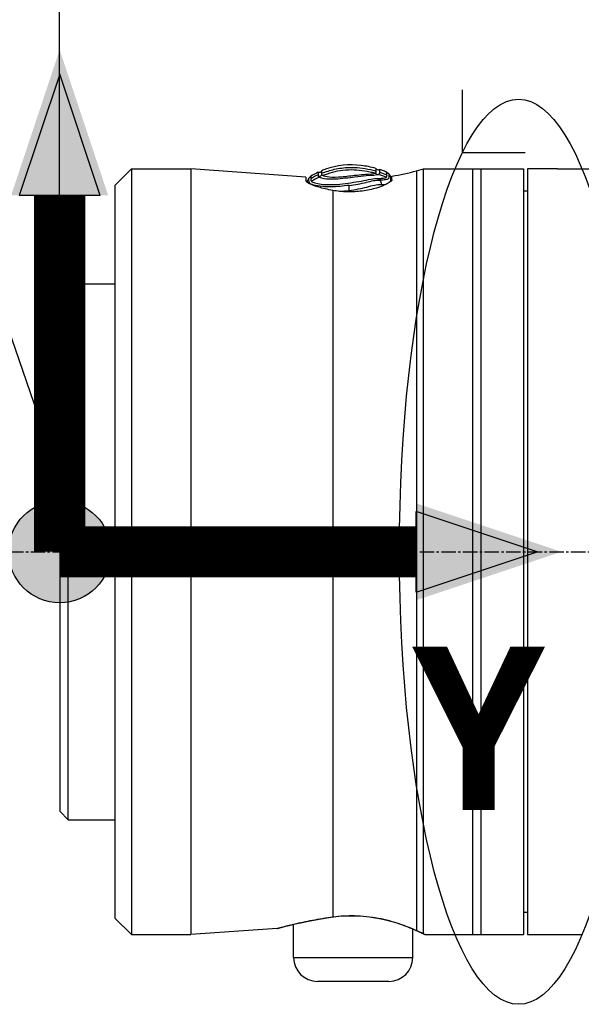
# Model space of a CAD drawing. Header units: millimetres. Extents: x 0 to 4378, y 0 to 2376.
# Tile 159 of 229: x 1446 to 1512, y 1703 to 1819. Entities that reach past the tile are written whole.
import ezdxf

# ---------------------------------------------------------------- set-up
doc = ezdxf.new("R2010")
doc.units = ezdxf.units.MM
doc.header["$LTSCALE"] = 0.2
doc.linetypes.add('CENTER2', pattern=[1.125, 0.75, -0.125, 0.125, -0.125])
for name, color, linetype in [('02_Center Line', 1, 'CENTER2'), ('07_Special Line2', 76, 'Continuous'), ('12_Before Rev.Num.', 5, 'Continuous'), ('13_After Rev.Num.', 6, 'Continuous')]:
    doc.layers.add(name, color=color, linetype=linetype)
doc.layers.add('14_Mark', color=7, linetype='Continuous', true_color=0xe03c31)
doc.styles.add('Rainbow-5.0 Style', font='malgunsl.ttf')
doc.dimstyles.new('Rainbow-5.0 Style', dxfattribs={"dimtxt": 4, "dimasz": 2.5, "dimexe": 1, "dimexo": 1, "dimgap": 1, "dimtad": 1, "dimdsep": 46, "dimtxsty": 'Rainbow-5.0 Style', "dimcen": 0, "dimclrd": 251, "dimclre": 251, "dimclrt": 7, "dimazin": 3, "dimtp": 0.1, "dimtm": 0.1, "dimtfac": 0.61, "dimtmove": 0, "dimatfit": 3, "dimfxl": 1, "dimlwd": -1, "dimlwe": -1, "dimarcsym": 1})

# ---------------------------------------------------------------- blocks, each defined once
blk = doc.blocks.new('A$Cba8e81c6')
for p, q in [((-265.05, 1140.06), (-263.11, 1142)), ((-263.11, 1142), (-263.11, 1052)), ((-263.11, 1142), (-256.13, 1142)), ((-256.13, 1142), (-256.13, 1052)), ((-242.6, 1141.05), (-256.13, 1142)), ((-229.6, 1141.78), (-228.79, 1142)), ((-229.6, 1141.78), (-229.6, 1052.47)), ((-228.79, 1052.1), (-228.79, 1142)), ((-228.79, 1142), (-217.05, 1142)), ((-223.05, 1142), (-223.05, 1052)), ((-222.05, 1142), (-222.05, 1052)), ((-217.05, 1142), (-217.05, 1052)), ((-216.55, 1142), (-216.55, 1052)), ((-213.55, 1142), (-216.55, 1142)), ((-213.05, 1142), (-202.13, 1142)), ((-265.05, 1140.06), (-265.05, 1053.94)), ((-242.6, 1141.05), (-242.6, 1140.62)), ((-232.63, 1140.81), (-232.63, 1140.56)), ((-232.5, 1140.73), (-232.5, 1141.16)), ((-239.46, 1139.48), (-239.46, 1054.07)), ((-216.55, 1139.39), (-217.05, 1139.4)), ((-271.55, 1127.5), (-270.55, 1128.5)), ((-270.55, 1065.5), (-270.55, 1128.5)), ((-270.55, 1128.5), (-265.05, 1128.5)), ((-271.55, 1127.5), (-271.55, 1066.5)), ((-271.55, 1066.5), (-270.55, 1065.5)), ((-270.55, 1065.5), (-265.05, 1065.5)), ((-216.55, 1054.61), (-217.05, 1054.6)), ((-265.05, 1053.94), (-263.11, 1052)), ((-244.05, 1053.21), (-244.05, 1053.21)), ((-245.98, 1052.71), (-256.13, 1052)), ((-244.05, 1049.3), (-244.05, 1053.19)), ((-230.05, 1052.67), (-230.05, 1052.67)), ((-230.05, 1049.3), (-230.05, 1052.65)), ((-263.11, 1052), (-256.13, 1052)), ((-228.6, 1052), (-217.05, 1052)), ((-216.55, 1052), (-213.55, 1052)), ((-213.05, 1052), (-210.24, 1052)), ((-244.05, 1049.3), (-230.05, 1049.3)), ((-232.85, 1046.5), (-241.25, 1046.5))]:
    blk.add_line(p, q)
for centre, radius, start, end in [((-241.06, 1141.96), 0.355, 255.413, 331.286), ((-237.36, 1170.76), 30, 279.3302, 285), ((-241.25, 1049.3), 2.8, 180, 270), ((-232.85, 1049.3), 2.8, 270, 0)]:
    blk.add_arc(centre, radius, start, end)
for centre, major_axis, ratio, start_param, end_param in [((-239.81, 1130.57), (-4.56, -11.08), 0.720783, 3.806084, 3.905991), ((-241.06, 1141.49), (-0.228, 0.283), 0.976663, 2.222442, 3.54912), ((-242.68, 1100.16), (1.52, 41.46), 0.006101, 6.130261, 6.161035), ((-239.26, 1142.25), (4.86, -0.68), 0.118536, 6.11033, 6.189694), ((-234.13, 1141.76), (0.123, 0.421), 0.70504, 2.378722, 3.696013), ((-234.08, 1142.3), (0.199, 0.356), 0.831402, 2.663698, 3.987093), ((-239.7, 1130.08), (4.32, 11.32), 0.717713, 0.634987, 0.736919), ((-239.53, 1055.05), (0.129, -0.992), 0.272992, 6.072165, 6.283186), ((-239.53, 1055.05), (0.129, -0.992), 0.272992, 0.000001, 0.000029), ((-229.34, 1053.43), (-0.408, -0.913), 0.834776, 6.093501, 6.09388), ((-229.34, 1053.43), (-0.408, -0.913), 0.834776, 0.000045, 0.186999)]:
    blk.add_ellipse(centre, major_axis=major_axis, ratio=ratio, start_param=start_param, end_param=end_param)
for points, knots in [([(-234.39, 1142.06), (-234.97, 1142.22), (-235.54, 1142.34), (-236.1, 1142.4), (-237.56, 1142.58), (-238.95, 1142.44), (-240.29, 1141.97), (-240.44, 1141.92), (-240.6, 1141.86), (-240.75, 1141.79)], [0.073579, 0.073579, 0.073579, 0.073579, 1.773456, 1.773456, 1.773456, 6.187837, 6.187837, 6.187837, 6.697304, 6.697304, 6.697304, 6.697304]), ([(-241.14, 1141.31), (-241.14, 1141.36), (-241.14, 1141.41), (-241.14, 1141.49), (-241.14, 1141.52), (-241.15, 1141.59), (-241.15, 1141.62), (-241.15, 1141.62)], [-0.5003967, -0.5003967, -0.5003967, -0.5003967, -0.3749442, -0.3749442, -0.2498089, -0.2498089, 0, 0, 0, 0]), ([(-234.08, 1141.36), (-234.26, 1141.24), (-234.83, 1141.23), (-235.52, 1141.18), (-235.92, 1141.15), (-236.39, 1141.1), (-236.88, 1141.03), (-237.23, 1140.99), (-237.58, 1140.94), (-237.94, 1140.9), (-238.79, 1140.79), (-239.6, 1140.74), (-240.19, 1140.81), (-240.61, 1140.86), (-240.9, 1140.94), (-241.04, 1141.03)], [6.83821, 6.83821, 6.83821, 6.83821, 9.362067, 9.362067, 9.362067, 10.842339, 10.842339, 10.842339, 11.887217, 11.887217, 11.887217, 14.411544, 14.411544, 14.411544, 16.204654, 16.204654, 16.204654, 16.204654]), ([(-240.74, 1141.49), (-240.26, 1141.69), (-239.76, 1141.84), (-239.27, 1141.96), (-238.7, 1142.08), (-238.12, 1142.16), (-237.53, 1142.17), (-236.71, 1142.2), (-235.88, 1142.11), (-235.02, 1141.92), (-234.81, 1141.87), (-234.59, 1141.82), (-234.38, 1141.75)], [1.942734, 1.942734, 1.942734, 1.942734, 3.510907, 3.510907, 3.510907, 5.294969, 5.294969, 5.294969, 7.771433, 7.771433, 7.771433, 8.384461, 8.384461, 8.384461, 8.384461]), ([(-240.74, 1141.32), (-240.74, 1141.35), (-240.74, 1141.38), (-240.74, 1141.44), (-240.74, 1141.46), (-240.74, 1141.49)], [0, 0, 0, 0, 0.0569111, 0.0569111, 0.1273668, 0.1273668, 0.1273668, 0.1273668]), ([(-240.63, 1141.21), (-240.66, 1141.23), (-240.68, 1141.24), (-240.7, 1141.26), (-240.72, 1141.27), (-240.73, 1141.29), (-240.73, 1141.3), (-240.73, 1141.31), (-240.74, 1141.31), (-240.74, 1141.32)], [16.1226828, 16.1226828, 16.1226828, 16.1226828, 16.4885012, 16.4885012, 16.4885012, 16.8511653, 16.8511653, 16.8511653, 16.9347143, 16.9347143, 16.9347143, 16.9347143]), ([(-234.49, 1141.48), (-234.69, 1141.54), (-234.89, 1141.59), (-235.1, 1141.63), (-235.92, 1141.81), (-236.75, 1141.9), (-237.58, 1141.87), (-237.6, 1141.87), (-237.61, 1141.87), (-237.62, 1141.87), (-238.47, 1141.83), (-239.31, 1141.68), (-240.11, 1141.4), (-240.29, 1141.35), (-240.46, 1141.28), (-240.63, 1141.21)], [-8.25646, -8.25646, -8.25646, -8.25646, -7.624618, -7.624618, -7.624618, -5.1247, -5.1247, -5.1247, -5.082989, -5.082989, -5.082989, -2.541442, -2.541442, -2.541442, -1.992945, -1.992945, -1.992945, -1.992945]), ([(-238.37, 1141.05), (-238.93, 1141), (-239.45, 1140.99), (-240.22, 1141.07), (-240.49, 1141.14), (-240.63, 1141.21)], [12.517617, 12.517617, 12.517617, 12.517617, 14.410588, 14.410588, 16.122673, 16.122673, 16.122673, 16.122673]), ([(-236.88, 1141.21), (-237.18, 1141.18), (-237.49, 1141.14), (-237.99, 1141.08), (-238.18, 1141.06), (-238.37, 1141.05)], [10.889931, 10.889931, 10.889931, 10.889931, 11.886462, 11.886462, 12.517617, 12.517617, 12.517617, 12.517617]), ([(-234.49, 1141.48), (-234.66, 1141.39), (-235.09, 1141.35), (-235.62, 1141.33), (-235.92, 1141.32), (-236.25, 1141.28), (-236.6, 1141.24), (-236.69, 1141.23), (-236.79, 1141.22), (-236.88, 1141.21)], [7.141582, 7.141582, 7.141582, 7.141582, 9.362054, 9.362054, 9.362054, 10.573628, 10.573628, 10.573628, 10.889931, 10.889931, 10.889931, 10.889931]), ([(-234.38, 1141.75), (-234.38, 1141.75), (-234.38, 1141.75), (-234.38, 1141.68), (-234.36, 1141.6), (-234.43, 1141.52)], [5.066455, 5.066455, 5.066455, 5.066455, 5.128657, 5.128657, 6.83821, 6.83821, 6.83821, 6.83821]), ([(-234.39, 1142.06), (-234.39, 1142.06), (-234.39, 1142.05), (-234.39, 1142.02), (-234.39, 1142), (-234.39, 1141.97), (-234.38, 1141.92), (-234.38, 1141.88), (-234.38, 1141.82), (-234.38, 1141.75)], [0, 0, 0, 0, 1.709554, 1.709554, 1.709554, 3.419104, 3.419104, 3.419104, 5.066451, 5.066451, 5.066451, 5.066451]), ([(-233.97, 1141.63), (-233.97, 1141.62), (-233.97, 1141.61), (-233.97, 1141.6), (-233.97, 1141.59), (-233.97, 1141.59), (-233.97, 1141.59), (-233.97, 1141.58), (-233.97, 1141.56), (-233.98, 1141.55), (-233.98, 1141.53), (-233.98, 1141.52), (-233.98, 1141.5), (-233.98, 1141.49), (-233.99, 1141.47), (-233.99, 1141.45), (-234, 1141.44), (-234.01, 1141.42), (-234.02, 1141.41), (-234.04, 1141.39), (-234.06, 1141.38), (-234.08, 1141.36)], [4.856578, 4.856578, 4.856578, 4.856578, 5.128657, 5.128657, 5.128657, 5.185049, 5.185049, 5.185049, 5.513346, 5.513346, 5.513346, 5.841966, 5.841966, 5.841966, 6.171736, 6.171736, 6.171736, 6.503514, 6.503514, 6.503514, 6.83821, 6.83821, 6.83821, 6.83821]), ([(-233.99, 1141.94), (-233.98, 1141.94), (-233.99, 1141.91), (-233.98, 1141.84), (-233.98, 1141.81), (-233.98, 1141.73), (-233.97, 1141.68), (-233.97, 1141.63)], [-0.4980541, -0.4980541, -0.4980541, -0.4980541, -0.2482966, -0.2482966, -0.1249533, -0.1249533, -0.0001115, -0.0001115, -0.0001115, -0.0001115]), ([(-233.09, 1141.62), (-233.19, 1141.66), (-233.29, 1141.7), (-233.39, 1141.73), (-233.53, 1141.78), (-233.66, 1141.83), (-233.8, 1141.88), (-233.86, 1141.9), (-233.92, 1141.92), (-233.99, 1141.94)], [-1.0896743, -1.0896743, -1.0896743, -1.0896743, -0.7634499, -0.7634499, -0.7634499, -0.3184296, -0.3184296, -0.3184296, -0.1133023, -0.1133023, -0.1133023, -0.1133023]), ([(-232.86, 1141.42), (-232.86, 1141.42), (-232.86, 1141.4), (-232.86, 1141.36), (-232.86, 1141.31), (-232.86, 1141.24), (-232.86, 1141.15), (-232.86, 1141.15), (-232.86, 1141.15), (-232.86, 1141.15), (-232.86, 1141.06), (-232.8, 1140.94), (-232.93, 1140.83), (-232.93, 1140.83), (-232.93, 1140.83), (-232.93, 1140.83), (-233, 1140.78), (-233.12, 1140.75), (-233.28, 1140.72), (-233.45, 1140.69), (-233.65, 1140.68), (-233.91, 1140.68)], [27.547428, 27.547428, 27.547428, 27.547428, 29.915632, 29.915632, 29.915632, 32.28311, 32.28311, 32.28311, 32.293424, 32.293424, 32.293424, 34.650769, 34.650769, 34.650769, 34.666423, 34.666423, 34.666423, 35.852922, 35.852922, 35.852922, 37.038768, 37.038768, 37.038768, 37.038768]), ([(-233.16, 1141.03), (-233.15, 1141.04), (-233.15, 1141.04), (-233.14, 1141.05), (-233.1, 1141.09), (-233.08, 1141.13), (-233.08, 1141.17), (-233.07, 1141.22), (-233.08, 1141.27), (-233.08, 1141.31)], [33.655801, 33.655801, 33.655801, 33.655801, 33.760716, 33.760716, 33.760716, 34.688162, 34.688162, 34.688162, 35.7207, 35.7207, 35.7207, 35.7207]), ([(-233.08, 1141.31), (-233.09, 1141.42), (-233.09, 1141.49), (-233.09, 1141.59), (-233.09, 1141.62), (-233.09, 1141.62)], [35.720723, 35.720723, 35.720723, 35.720723, 38.259702, 38.259702, 40.798705, 40.798705, 40.798705, 40.798705]), ([(-213.05, 1142), (-213.05, 1142), (-213.06, 1142), (-213.11, 1142), (-213.15, 1142), (-213.24, 1142), (-213.3, 1142), (-213.42, 1142), (-213.49, 1142), (-213.55, 1142)], [0.075338, 0.075338, 0.075338, 0.075338, 0.09417251, 0.09417251, 0.11300701, 0.11300701, 0.13184151, 0.13184151, 0.15067601, 0.15067601, 0.15067601, 0.15067601]), ([(-239.46, 1139.48), (-240.07, 1139.58), (-240.63, 1139.72), (-241.53, 1139.98), (-241.92, 1140.13), (-242.46, 1140.4), (-242.59, 1140.52), (-242.6, 1140.62), (-242.6, 1140.62), (-242.6, 1140.62)], [0.1977937, 0.1977937, 0.1977937, 0.1977937, 0.387441, 0.387441, 0.5821596, 0.5821596, 0.7768781, 0.7768781, 0.7818888, 0.7818888, 0.7818888, 0.7818888]), ([(-237.53, 1140.07), (-237.53, 1140.07), (-237.54, 1140.07), (-237.54, 1140.07), (-237.89, 1140.02), (-238.24, 1139.98), (-238.58, 1139.95), (-239.34, 1139.89), (-240.05, 1139.88), (-240.63, 1139.93), (-240.63, 1139.93), (-240.64, 1139.93), (-240.64, 1139.93), (-241.49, 1140.01), (-242.07, 1140.17), (-242.19, 1140.35), (-242.19, 1140.35), (-242.19, 1140.35), (-242.19, 1140.35), (-242.24, 1140.44), (-242.26, 1140.52), (-242.26, 1140.59), (-242.25, 1140.66), (-242.24, 1140.73), (-242.25, 1140.77), (-242.26, 1140.82), (-242.26, 1140.86), (-242.26, 1140.88), (-242.26, 1140.91), (-242.26, 1140.92), (-242.26, 1140.92)], [-13.766731, -13.766731, -13.766731, -13.766731, -13.746995, -13.746995, -13.746995, -12.677572, -12.677572, -12.677572, -10.325221, -10.325221, -10.325221, -10.30933, -10.30933, -10.30933, -6.88347, -6.88347, -6.88347, -6.871665, -6.871665, -6.871665, -5.161042, -5.161042, -5.161042, -3.441356, -3.441356, -3.441356, -1.714274, -1.714274, -1.714274, 0, 0, 0, 0]), ([(-242.05, 1141.15), (-242.05, 1141.15), (-242.05, 1141.14), (-242.05, 1141.11), (-242.05, 1141.09), (-242.05, 1141.05), (-242.04, 1141.01), (-242.04, 1140.96), (-242.04, 1140.9), (-242.04, 1140.84)], [13.589461, 13.589461, 13.589461, 13.589461, 15.291102, 15.291102, 15.291102, 16.992719, 16.992719, 16.992719, 18.712231, 18.712231, 18.712231, 18.712231]), ([(-241.96, 1140.54), (-241.82, 1140.41), (-241.4, 1140.29), (-240.21, 1140.14), (-239.44, 1140.13), (-238.19, 1140.26), (-237.76, 1140.33), (-236.91, 1140.44), (-236.5, 1140.49), (-235.71, 1140.64), (-235.34, 1140.75), (-234.65, 1140.87), (-234.34, 1140.89), (-234.07, 1140.88)], [20.788081, 20.788081, 20.788081, 20.788081, 23.444982, 23.444982, 26.101901, 26.101901, 27.43036, 27.43036, 28.758819, 28.758819, 30.087278, 30.087278, 31.415738, 31.415738, 31.415738, 31.415738]), ([(-241.04, 1141.03), (-241.07, 1141.05), (-241.09, 1141.06), (-241.1, 1141.08), (-241.12, 1141.1), (-241.13, 1141.11), (-241.13, 1141.13), (-241.14, 1141.13), (-241.14, 1141.13), (-241.14, 1141.14)], [16.2046565, 16.2046565, 16.2046565, 16.2046565, 16.5350251, 16.5350251, 16.5350251, 16.8635253, 16.8635253, 16.8635253, 16.9347143, 16.9347143, 16.9347143, 16.9347143]), ([(-232.5, 1140.73), (-232.5, 1140.67), (-232.54, 1140.61), (-232.72, 1140.45), (-232.88, 1140.34), (-233.4, 1140.08), (-233.82, 1139.9), (-234.82, 1139.6), (-235.39, 1139.48), (-236.57, 1139.33), (-237.15, 1139.29), (-238.33, 1139.32), (-238.91, 1139.38), (-239.46, 1139.48)], [-1.008807, -1.008807, -1.008807, -1.008807, -0.894314, -0.894314, -0.757357, -0.757357, -0.553933, -0.553933, -0.356896, -0.356896, -0.180196, -0.180196, -0.002003, -0.002003, -0.002003, -0.002003]), ([(-237.53, 1140.07), (-237.18, 1140.11), (-236.84, 1140.16), (-236.51, 1140.22), (-236.18, 1140.27), (-235.85, 1140.34), (-235.54, 1140.42), (-235.54, 1140.42), (-235.53, 1140.43), (-235.53, 1140.43), (-234.91, 1140.59), (-234.35, 1140.71), (-233.91, 1140.68)], [-41.323422, -41.323422, -41.323422, -41.323422, -40.272392, -40.272392, -40.272392, -39.2015, -39.2015, -39.2015, -39.181422, -39.181422, -39.181422, -37.039421, -37.039421, -37.039421, -37.039421]), ([(-237.52, 1139.48), (-236.81, 1139.57), (-236.1, 1139.7), (-235.46, 1139.87), (-234.82, 1140.04), (-234.24, 1140.21), (-233.77, 1140.19)], [-96.425052, -96.425052, -96.425052, -96.425052, -94.283051, -94.283051, -94.283051, -92.14105, -92.14105, -92.14105, -92.14105]), ([(-234.07, 1140.88), (-234.04, 1140.88), (-234.01, 1140.88), (-233.94, 1140.88), (-233.9, 1140.88), (-233.82, 1140.89), (-233.77, 1140.89), (-233.68, 1140.9), (-233.64, 1140.9), (-233.57, 1140.91), (-233.53, 1140.92), (-233.36, 1140.95), (-233.22, 1140.98), (-233.16, 1141.03)], [0, 0, 0, 0, 0.0146911, 0.0146911, 0.0270405, 0.0270405, 0.0580232, 0.0580232, 0.077436, 0.077436, 0.1037284, 0.1037284, 0.1923821, 0.1923821, 0.1923821, 0.1923821]), ([(-232.62, 1140.54), (-232.63, 1140.57), (-232.64, 1140.61), (-232.63, 1140.74), (-232.63, 1140.89), (-232.63, 1140.92), (-232.63, 1140.92)], [-88.15419, -88.15419, -88.15419, -88.15419, -87.395054, -87.395054, -85.022055, -82.649057, -82.649057, -82.649057, -82.649057]), ([(-238.68, 1139.37), (-238.65, 1139.37), (-238.27, 1139.39), (-237.88, 1139.43), (-237.52, 1139.48)], [-97.578245, -97.578245, -97.578245, -97.578245, -97.495612, -96.425052, -96.425052, -96.425052, -96.425052]), ([(-245.98, 1052.71), (-245.98, 1052.71), (-245.34, 1052.9), (-243.02, 1053.46), (-241.36, 1053.82), (-239.46, 1054.07)], [0.5004744, 0.5004744, 0.5004744, 0.5004744, 0.75, 0.75, 1, 1, 1, 1]), ([(-239.4, 1054.06), (-240.27, 1053.94), (-241.1, 1053.8), (-242.64, 1053.51), (-243.34, 1053.36), (-244.51, 1053.08), (-244.98, 1052.96), (-245.45, 1052.84), (-245.57, 1052.8), (-245.69, 1052.77), (-245.72, 1052.76), (-245.75, 1052.75), (-245.76, 1052.75), (-245.77, 1052.75), (-245.77, 1052.75), (-245.77, 1052.75), (-245.77, 1052.75), (-245.77, 1052.75)], [0, 0, 0, 0, 0.274315, 0.274315, 0.562905, 0.562905, 0.858069, 0.858069, 1.009002, 1.009002, 1.084664, 1.084664, 1.121817, 1.121817, 1.139947, 1.139947, 1.144153, 1.144153, 1.144153, 1.144153]), ([(-239.46, 1054.07), (-237.58, 1054.32), (-235.51, 1054.22), (-233.75, 1053.85), (-231.99, 1053.48), (-230.55, 1052.9), (-229.6, 1052.47)], [0, 0, 0, 0, 0.5, 0.5, 0.5, 1, 1, 1, 1]), ([(-229.75, 1052.52), (-230.23, 1052.73), (-230.86, 1052.99), (-232.33, 1053.49), (-233.19, 1053.73), (-235, 1054.07), (-235.96, 1054.17), (-237.75, 1054.2), (-238.6, 1054.16), (-239.4, 1054.06)], [0, 0, 0, 0, 0.299558, 0.299558, 0.604678, 0.604678, 0.889502, 0.889502, 1.141224, 1.141224, 1.141224, 1.141224]), ([(-244.05, 1053.19), (-244.59, 1053.06), (-245.01, 1052.95), (-245.46, 1052.83), (-245.58, 1052.8), (-245.7, 1052.77), (-245.73, 1052.76), (-245.75, 1052.75), (-245.76, 1052.75), (-245.77, 1052.75), (-245.77, 1052.75), (-245.77, 1052.75), (-245.77, 1052.75), (-245.77, 1052.75), (-245.77, 1052.75), (-245.77, 1052.75), (-245.77, 1052.75), (-245.78, 1052.75), (-245.78, 1052.75), (-245.78, 1052.74), (-245.78, 1052.74), (-245.78, 1052.74), (-245.79, 1052.74), (-245.8, 1052.74), (-245.81, 1052.74), (-245.87, 1052.72), (-245.91, 1052.72), (-245.97, 1052.71), (-245.97, 1052.71), (-245.98, 1052.71)], [0.5846416, 0.5846416, 0.5846416, 0.5846416, 0.8613113, 0.8613113, 1.0105651, 1.0105651, 1.0853397, 1.0853397, 1.122054, 1.122054, 1.1399903, 1.1399903, 1.1487767, 1.1487767, 1.1532307, 1.1532307, 1.1549493, 1.1549493, 1.1558139, 1.1558139, 1.1562454, 1.1562454, 1.1571231, 1.1571231, 1.1606312, 1.1606312, 1.174389, 1.174389, 1.1766412, 1.1766412, 1.1766412, 1.1766412]), ([(-228.79, 1052.1), (-228.79, 1052.05), (-228.67, 1052.02), (-228.63, 1052.01), (-228.61, 1052), (-228.6, 1052), (-228.6, 1052)], [0.0001826, 0.0001826, 0.0001826, 0.0001826, 0.3374037, 0.3374037, 0.3374037, 0.5000025, 0.5000025, 0.5000025, 0.5000025]), ([(-213.55, 1052), (-213.49, 1052), (-213.42, 1052), (-213.3, 1052), (-213.24, 1052), (-213.15, 1052), (-213.11, 1052), (-213.06, 1052), (-213.05, 1052), (-213.05, 1052)], [-0.15067601, -0.15067601, -0.15067601, -0.15067601, -0.13184151, -0.13184151, -0.11300701, -0.11300701, -0.09417251, -0.09417251, -0.075338, -0.075338, -0.075338, -0.075338])]:
    blk.add_open_spline(points, degree=3, knots=knots)
for points in [[(-241.15, 1141.62), (-241.45, 1141.48), (-241.75, 1141.32), (-242.05, 1141.15)], [(-240.74, 1141.49), (-240.74, 1141.69), (-240.75, 1141.79), (-240.75, 1141.79)], [(-233.16, 1141.03), (-233.46, 1141.15), (-233.77, 1141.26), (-234.08, 1141.36)], [(-233.97, 1141.63), (-233.67, 1141.54), (-233.37, 1141.43), (-233.08, 1141.31)], [(-232.86, 1141.42), (-232.94, 1141.49), (-233.01, 1141.55), (-233.09, 1141.62)], [(-232.63, 1140.92), (-232.63, 1141.1), (-232.72, 1141.3), (-232.86, 1141.42)], [(-242.26, 1140.92), (-242.37, 1140.8), (-242.45, 1140.6), (-242.47, 1140.44)], [(-242.05, 1141.15), (-242.12, 1141.07), (-242.19, 1140.99), (-242.26, 1140.92)], [(-242.04, 1140.84), (-242.04, 1140.78), (-242.04, 1140.72), (-242.03, 1140.65)], [(-242.03, 1140.65), (-242.02, 1140.62), (-242, 1140.58), (-241.96, 1140.54)], [(-237.52, 1139.48), (-237.52, 1139.66), (-237.53, 1139.92), (-237.53, 1140.07)], [(-233.91, 1140.69), (-233.96, 1140.75), (-234.02, 1140.82), (-234.07, 1140.88)], [(-233.91, 1140.68), (-233.84, 1140.56), (-233.77, 1140.35), (-233.77, 1140.19)], [(-233.77, 1140.19), (-233.53, 1140.18), (-233.32, 1140.18), (-233.15, 1140.2)], [(-232.63, 1140.92), (-232.63, 1140.92), (-232.63, 1140.92), (-232.63, 1140.92)], [(-228.78, 1052.07), (-228.99, 1052.17), (-229.32, 1052.33), (-229.75, 1052.52)], [(-229.6, 1052.47), (-229.27, 1052.32), (-229, 1052.2), (-228.79, 1052.1)], [(-228.6, 1052), (-228.6, 1052), (-228.6, 1052), (-228.62, 1052.01)]]:
    blk.add_open_spline(points, degree=3)
at = {"layer": '02_Center Line', "ltscale": 11.288275}
blk.add_line((-290.19, 1097), (-70.57, 1097), dxfattribs=at)
blk = doc.blocks.new('*D132')
at = {"color": 251, "linetype": 'ByBlock', "transparency": 16777216}
for p, q in [((1450.32, 1791.18), (1450.32, 1872.74)), ((1565.62, 1808.65), (1565.62, 1872.74)), ((1555.62, 1868.74), (1460.32, 1868.74))]:
    blk.add_line(p, q, dxfattribs=at)
at = {"color": 251, "transparency": 16777216}
for points in [[(1460.32, 1870.4), (1460.32, 1867.07), (1450.32, 1868.74)], [(1555.62, 1870.4), (1555.62, 1867.07), (1565.62, 1868.74)]]:
    blk.add_solid(points, dxfattribs=at)
at = {"layer": 'Defpoints', "color": 0, "transparency": 16777216}
for p in [(1450.32, 1868.74), (1565.62, 1804.65), (1450.32, 1787.18)]:
    blk.add_point(p, dxfattribs=at)
at = {"color": 7, "transparency": 16777216, "insert": (1507.97, 1881.06), "char_height": 16, "attachment_point": 5, "style": 'Rainbow-5.0 Style'}
blk.add_mtext('115.3', dxfattribs=at)
blk = doc.blocks.new('A$C19ebd0c3_1234')
for q in [(46.93, -0.78), (54.3, 6.59)]:
    blk.add_line((46.93, 6.59), q)
blk.add_ellipse((0, 0), major_axis=(53.19, 0), ratio=0.263273)
blk = doc.blocks.new('A$C46360d6a')
at = {"layer": '07_Special Line2'}
blk.add_hatch(color=256, dxfattribs=at).paths.add_polyline_path([(49.156, 0), (34.9, 4.752), (34.9, -4.752)])
at = {"layer": '12_Before Rev.Num.'}
blk.add_hatch(color=256, dxfattribs=at).paths.add_polyline_path([(0, 49.156), (-4.752, 34.9), (4.752, 34.9)])
at = {"layer": '14_Mark'}
h = blk.add_hatch(color=256, dxfattribs=at)
h.dxf.hatch_style = 1
h.paths.add_polyline_path([(5, 0, 1), (-5, 0, 1)])
at = {"layer": '07_Special Line2'}
for p, q in [((34.9, -3.96), (34.9, 3.96)), ((46.78, 0), (34.9, 3.96)), ((34.9, -3.96), (46.78, 0))]:
    blk.add_line(p, q, dxfattribs=at)
at = {"layer": '07_Special Line2', "const_width": 5}
blk.add_lwpolyline([(34.9, 0), (0, 0)], dxfattribs=at)
at = {"layer": '12_Before Rev.Num.'}
for p, q in [((0, 46.78), (-3.96, 34.9)), ((3.96, 34.9), (0, 46.78)), ((3.96, 34.9), (-3.96, 34.9))]:
    blk.add_line(p, q, dxfattribs=at)
at = {"layer": '12_Before Rev.Num.', "const_width": 5}
blk.add_lwpolyline([(0, 34.9), (0, 0)], dxfattribs=at)
at = {"layer": '14_Mark'}
blk.add_circle((0, 0), 5, dxfattribs=at)
at = {"layer": '07_Special Line2', "insert": (34.529, -17.308), "char_height": 16, "attachment_point": 4, "style": 'Rainbow-5.0 Style'}
blk.add_mtext('{\\fMalgun Gothic Semilight|b1|i0|c129|p50;Y}', dxfattribs=at)
at = {"layer": '12_Before Rev.Num.', "insert": (-20.587, 35.725), "char_height": 16, "attachment_point": 4, "style": 'Rainbow-5.0 Style'}
blk.add_mtext('{\\fMalgun Gothic Semilight|b1|i0|c129|p50;Z}', dxfattribs=at)
at = {"layer": '14_Mark', "insert": (-17.839, -15.459), "char_height": 16, "attachment_point": 4, "style": 'Rainbow-5.0 Style'}
blk.add_mtext('{\\fMalgun Gothic Semilight|b1|i0|c129|p50;T}', dxfattribs=at)

msp = doc.modelspace()

# ---------------------------------------------------------------- block references
msp.add_blockref('A$Cba8e81c6', (1721.873, 659.684))
at = {"xscale": 1.2, "yscale": 1.2, "zscale": 1.2}
msp.add_blockref('A$C46360d6a', (1450.323, 1756.684), dxfattribs=at)
at = {"layer": '13_After Rev.Num.', "rotation": 90}
msp.add_blockref('A$C19ebd0c3_1234', (1504.254, 1756.684), dxfattribs=at)

# ---------------------------------------------------------------- dimensions: what is measured, and where the dimension line sits
dim = msp.add_linear_dim(base=(1450.323, 1868.737), p1=(1565.623, 1804.652), p2=(1450.323, 1787.184), dimstyle='Rainbow-5.0 Style', override={"dimscale": 4, "dimtol": 0, "dimlim": 0, "dimtp": 0.1, "dimtm": 0.1, "dimtfac": 0.61, "dimtdec": 2, "dimtolj": 0, "dimtzin": 8})
dim.commit()
dim.dimension.update_dxf_attribs({"geometry": '*D132', "text_midpoint": (1507.973, 1881.058)})

# ---------------------------------------------------------------- leaders
at = {"annotation_type": 0, "has_hookline": 1, "hookline_direction": 1, "text_width": 175.75}
msp.add_leader([(1453.323, 1756.684), (1410.842, 1879.886), (1398.342, 1879.886)], dimstyle='Rainbow-5.0 Style', override={"dimscale": 5, "dimgap": 1, "dimtad": 1}, dxfattribs=at)

doc.saveas('drawing.dxf')
